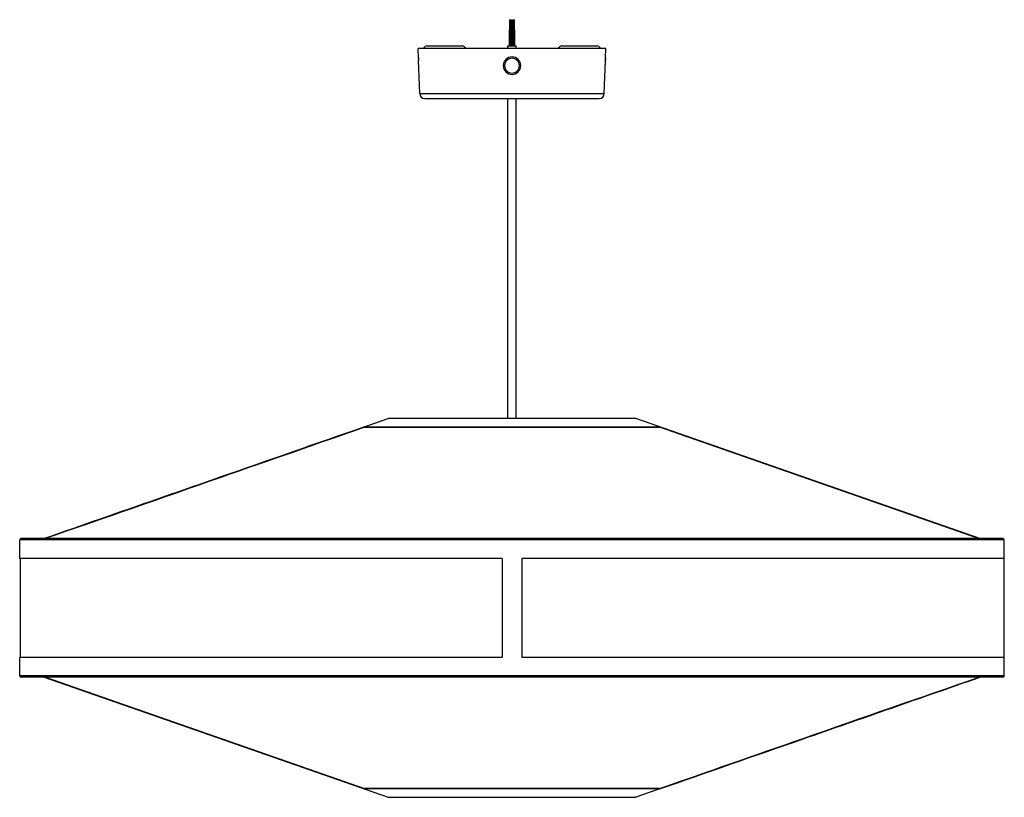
# Model space of a CAD drawing. Header units: millimetres. Extents: x -375 to 375, y -122 to 470.
import ezdxf

# ---------------------------------------------------------------- set-up
doc = ezdxf.new("R2010")
doc.units = ezdxf.units.MM

msp = doc.modelspace()

# ---------------------------------------------------------------- linework, layer by layer
at = {"color": 7, "linetype": 'Continuous', "lineweight": 25}
for p, q in [((-1.9, 470), (-1.9, 462)), ((-1.9, 470), (-0.3, 470)), ((-1.1, 450), (-1.1, 470)), ((-0.3, 462), (-0.3, 470)), ((0.3, 470), (0.3, 462)), ((0.3, 470), (1.9, 470)), ((1.1, 450), (1.1, 470)), ((1.9, 462), (1.9, 470)), ((-2.1, 462), (-2.1, 450)), ((-2.1, 462), (-0.1, 462)), ((-0.1, 450), (-0.1, 462)), ((0.1, 462), (0.1, 450)), ((0.1, 462), (2.1, 462)), ((2.1, 450), (2.1, 462)), ((-71.26, 441), (-71.5, 448)), ((71.5, 448), (-71.5, 448)), ((-64.5, 450), (-38, 450)), ((-3.25, 448), (-3.25, 450)), ((-3.25, 450), (3.25, 450)), ((3.25, 448), (3.25, 450)), ((38, 450), (64.5, 450)), ((71.26, 441), (71.5, 448)), ((-70.31, 413.86), (-71.19, 439)), ((70.31, 413.86), (71.19, 439)), ((-6.65, 435), (-5.65, 435)), ((6.65, 435), (5.65, 435)), ((-70.31, 413.86), (70.31, 413.86)), ((-66.31, 410), (66.31, 410)), ((-3.25, 166.24), (-3.25, 410)), ((3.25, 166.24), (3.25, 410)), ((-356.46, 74.75), (-94.39, 166.24)), ((94.39, 166.24), (-94.39, 166.24)), ((356.46, 74.75), (94.39, 166.24)), ((-112.35, 159.88), (112.35, 159.88)), ((-112.35, 159.88), (-112.35, 159.56)), ((-112.35, 159.56), (112.35, 159.56)), ((356.37, 74.75), (112.35, 159.88)), ((112.35, 159.88), (112.35, 159.56)), ((355.46, 74.75), (112.35, 159.56)), ((375, 73.75), (-375, 73.75)), ((-375, 59.75), (-375, 73.75)), ((-374.75, 74), (374.75, 74)), ((374, 74.75), (-374, 74.75)), ((375, 59.75), (375, 73.75)), ((-7.5, 59.75), (-375, 59.75)), ((-374.75, 59.75), (-374.75, -15.75)), ((-7.5, 59.75), (-7.5, -15.75)), ((375, 59.75), (7.5, 59.75)), ((7.5, 59.75), (7.5, -15.75)), ((374.75, 59.75), (374.75, -15.75)), ((-375, -29.75), (-375, -15.75)), ((-7.5, -15.75), (-375, -15.75)), ((375, -15.75), (7.5, -15.75)), ((375, -29.75), (375, -15.75)), ((375, -29.75), (-375, -29.75)), ((-374.75, -30), (374.75, -30)), ((374, -30.75), (-374, -30.75)), ((-356.46, -30.75), (-94.39, -122.24)), ((-356.37, -30.75), (-112.35, -115.88)), ((-355.46, -30.75), (-112.35, -115.56)), ((356.46, -30.75), (94.39, -122.24)), ((112.35, -115.56), (-112.35, -115.56)), ((-112.35, -115.88), (-112.35, -115.56)), ((112.35, -115.88), (-112.35, -115.88)), ((112.35, -115.88), (112.35, -115.56)), ((-94.39, -122.24), (94.39, -122.24))]:
    msp.add_line(p, q, dxfattribs=at)
for centre, radius, start, end in [((-38, 447), 3, 19.47122, 90), ((64.5, 447), 3, 19.47122, 90), ((-64.5, 447), 3, 90, 160.52878), ((38, 447), 3, 90, 160.52878), ((0, 435), 6.65, 0, 180), ((0, 435), 5.65, 0, 180), ((0, 435), 6.65, 180, 0), ((0, 435), 5.65, 180, 0), ((-66.31, 414), 4, 182, 270), ((66.31, 414), 4, 270, 358), ((-374, 73.75), 1, 90, 180), ((374, 73.75), 1, 0, 90), ((-374, -29.75), 1, 180, 270), ((374, -29.75), 1, 270, 360)]:
    msp.add_arc(centre, radius, start, end, dxfattribs=at)
for points, knots in [([(-71.26, 441), (-71.25, 440.98), (-71.25, 440.95), (-71.24, 440.72), (-71.23, 440.39), (-71.21, 440.01), (-71.2, 439.62), (-71.19, 439.28), (-71.19, 439.09), (-71.19, 439.01), (-71.19, 439), (-71.19, 439)], [0, 0, 0, 0, 0.125109, 0.250632, 0.374121, 0.497613, 0.621162, 0.745245, 0.873073, 0.936341, 1, 1, 1, 1]), ([(-71.24, 440.57), (-71.24, 440.61), (-71.24, 440.77), (-71.25, 440.91), (-71.26, 440.99), (-71.26, 441), (-71.26, 441)], [0, 0, 0, 0, 0.160892, 0.582093, 0.790367, 1, 1, 1, 1]), ([(-71.19, 439), (-71.19, 439.01), (-71.19, 439.01), (-71.19, 439.11), (-71.19, 439.13)], [0, 0, 0, 0, 0.80236, 1, 1, 1, 1]), ([(71.19, 439), (71.19, 439), (71.19, 439.01), (71.19, 439.09), (71.19, 439.28), (71.2, 439.62), (71.21, 440.01), (71.23, 440.39), (71.24, 440.72), (71.25, 440.95), (71.25, 440.98), (71.26, 441)], [0, 0, 0, 0, 0.063652, 0.126905, 0.254749, 0.378777, 0.502384, 0.625792, 0.749395, 0.874814, 1, 1, 1, 1]), ([(71.19, 439.14), (71.19, 439.12), (71.19, 439.02), (71.19, 439.01), (71.19, 439)], [0, 0, 0, 0, 0.233262, 1, 1, 1, 1]), ([(71.26, 441), (71.26, 441), (71.26, 440.99), (71.25, 440.91), (71.24, 440.72), (71.23, 440.38), (71.21, 439.99), (71.21, 439.74), (71.2, 439.62)], [0, 0, 0, 0, 0.1019725, 0.203356, 0.4082533, 0.607199, 0.8052405, 1, 1, 1, 1]), ([(-112.35, 159.88), (-148.81, 147.17), (-230.16, 118.81), (-311.5, 90.42), (-356.38, 74.75)], [0, 0, 0, 0, 0.44819, 1, 1, 1, 1]), ([(-112.35, 159.56), (-148.81, 146.85), (-229.85, 118.6), (-310.89, 90.31), (-355.47, 74.75)], [0, 0, 0, 0, 0.449868, 1, 1, 1, 1]), ([(112.35, -115.56), (148.81, -102.85), (229.85, -74.6), (310.89, -46.31), (355.47, -30.75)], [0, 0, 0, 0, 0.449868, 1, 1, 1, 1]), ([(112.35, -115.88), (148.81, -103.17), (230.16, -74.81), (311.5, -46.42), (356.38, -30.75)], [0, 0, 0, 0, 0.44819, 1, 1, 1, 1])]:
    msp.add_open_spline(points, degree=3, knots=knots, dxfattribs=at)

doc.saveas('drawing.dxf')
